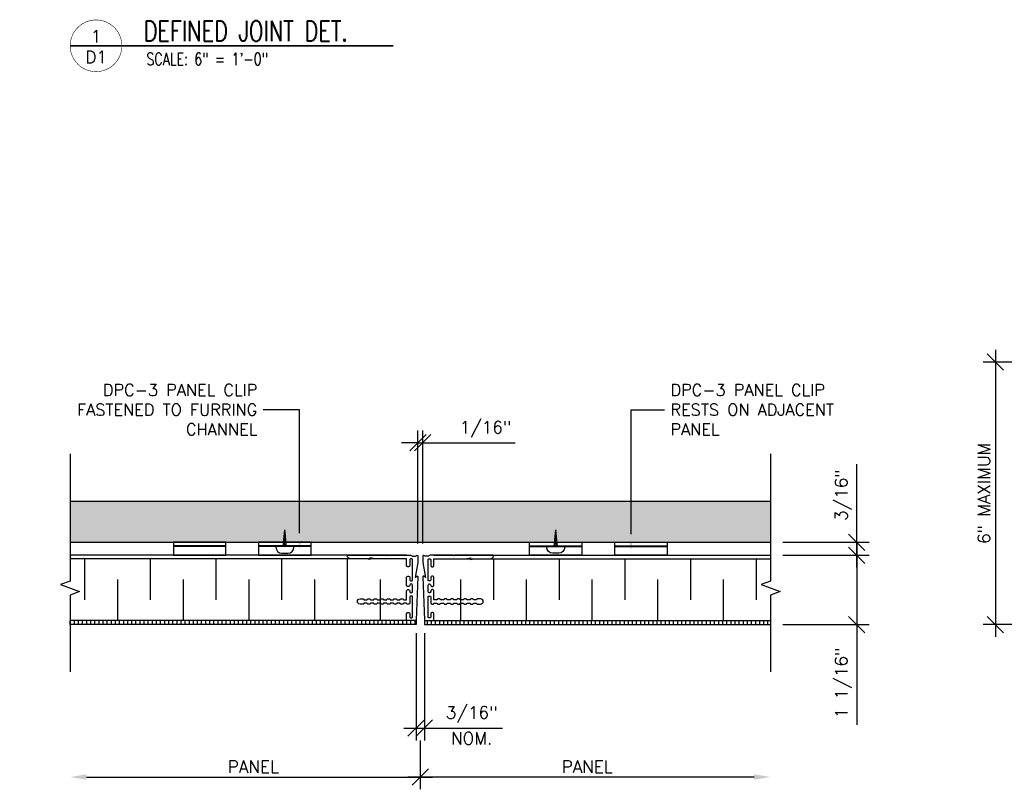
# Model space of a CAD drawing. Header units: inches. Extents: x 31 to 585, y 3457 to 3603.
# Tile 8 of 24: x 240 to 255, y 3504 to 3515. Entities that reach past the tile are written whole.
import ezdxf
from ezdxf import colors
from ezdxf.entities.mleader import LeaderData, LeaderLine
from ezdxf.enums import TextEntityAlignment as Align
from ezdxf.math import Vec2, Vec3

# ---------------------------------------------------------------- set-up
doc = ezdxf.new("R2010")
doc.units = ezdxf.units.IN
doc.header["$MEASUREMENT"] = 0
for name, color, linetype in [('1-ARCH', 1, 'Continuous'), ('1-DIM', 4, 'Continuous'), ('1-MOUNT', 155, 'Continuous'), ('1-PANEL', 6, 'Continuous'), ('1-TEXT', 2, 'Continuous'), ('1-TITLE', 4, 'Continuous')]:
    doc.layers.add(name, color=color, linetype=linetype)
doc.styles.add('TEXT', font='romans.shx')
doc.dimstyles.new('DIM 6-12', dxfattribs={"dimscale": 2, "dimtxt": 0.09375, "dimasz": 0.125, "dimexe": 0.09375, "dimexo": 0.09375, "dimgap": 0.03125, "dimtad": 1, "dimdec": 4, "dimzin": 3, "dimdsep": 46, "dimlunit": 5, "dimtxsty": 'TEXT', "dimblk": 'OBLIQUE', "dimcen": 0.09375, "dimdle": 0.09375, "dimclrd": 256, "dimclre": 4, "dimclrt": 2, "dimadec": 0, "dimazin": 0, "dimtfac": 1, "dimtdec": 4, "dimtmove": 0, "dimatfit": 3, "dimfxl": 0, "dimfrac": 2, "dimtolj": 1, "dimtzin": 0, "dimlwd": -1, "dimlwe": -1, "dimarcsym": 0})
pattern_1 = [(90, (-71.45121, 3258.84182), (-0.0625, 1e-17), [])]

# ---------------------------------------------------------------- blocks, each defined once
blk = doc.blocks.new('_Oblique')
at = {"color": 0, "linetype": 'ByBlock', "lineweight": -2}
blk.add_line((-0.5, -0.5), (0.5, 0.5), dxfattribs=at)
blk = doc.blocks.new('*D22')
at = {"layer": '1-DIM', "color": 4, "transparency": 16777216}
blk.add_line((246.004, 3504.513), (246.004, 3503.767), dxfattribs=at)
at = {"layer": '1-DIM', "transparency": 16777216}
blk.add_line((240.92, 3503.954), (246.191, 3503.954), dxfattribs=at)
blk.add_solid([(240.92, 3503.996), (240.92, 3503.913), (240.67, 3503.954)], dxfattribs=at)
at = {"layer": 'Defpoints', "color": 0, "transparency": 16777216}
for p in [(246.004, 3504.7), (240.67, 3503.954), (246.004, 3503.954)]:
    blk.add_point(p, dxfattribs=at)
at = {"layer": '1-DIM', "transparency": 16777216, "xscale": 0.25, "yscale": 0.25, "zscale": 0.25}
blk.add_blockref('_Oblique', (246.004, 3503.954), dxfattribs=at)
at = {"layer": '1-DIM', "color": 2, "transparency": 16777216, "insert": (243.462, 3504.11), "char_height": 0.1875, "attachment_point": 5, "style": 'TEXT', "bg_fill": 3, "box_fill_scale": 1.25, "bg_fill_color": 256, "bg_fill_true_color": 13158600, "bg_fill_transparency": 0}
blk.add_mtext('\\A1;PANEL', dxfattribs=at)
blk = doc.blocks.new('*D23')
at = {"layer": '1-DIM', "color": 4, "transparency": 16777216}
for p, q in [((245.941, 3506.146), (245.941, 3504.513)), ((246.066, 3506.146), (246.066, 3504.513))]:
    blk.add_line(p, q, dxfattribs=at)
at = {"layer": '1-DIM', "transparency": 16777216}
for p, q in [((245.754, 3504.7), (246.066, 3504.7)), ((246.066, 3504.7), (247.254, 3504.7))]:
    blk.add_line(p, q, dxfattribs=at)
at = {"layer": 'Defpoints', "color": 0, "transparency": 16777216}
for p in [(245.941, 3506.333), (246.066, 3506.333), (246.066, 3504.7)]:
    blk.add_point(p, dxfattribs=at)
at = {"layer": '1-DIM', "transparency": 16777216, "xscale": 0.25, "yscale": 0.25, "zscale": 0.25, "rotation": 180}
blk.add_blockref('_Oblique', (245.941, 3504.7), dxfattribs=at)
at = {"layer": '1-DIM', "transparency": 16777216, "xscale": 0.25, "yscale": 0.25, "zscale": 0.25}
blk.add_blockref('_Oblique', (246.066, 3504.7), dxfattribs=at)
at = {"layer": '1-DIM', "color": 2, "transparency": 16777216, "char_height": 0.1875, "attachment_point": 5, "style": 'TEXT', "bg_fill": 3, "box_fill_scale": 1.25, "bg_fill_color": 256, "bg_fill_true_color": 13158600, "bg_fill_transparency": 0}
for s, insert in [('\\A1;3/16"', (246.785, 3504.906)), ('\\A1;NOM.', (246.785, 3504.544))]:
    blk.add_mtext(s, dxfattribs=dict(at, insert=insert))
blk = doc.blocks.new('*D24')
at = {"layer": '1-DIM', "color": 4, "transparency": 16777216}
blk.add_line((246.004, 3504.513), (246.004, 3503.767), dxfattribs=at)
at = {"layer": '1-DIM', "transparency": 16777216}
blk.add_line((251.088, 3503.954), (245.816, 3503.954), dxfattribs=at)
blk.add_solid([(251.088, 3503.996), (251.088, 3503.913), (251.338, 3503.954)], dxfattribs=at)
at = {"layer": 'Defpoints', "color": 0, "transparency": 16777216}
for p in [(246.004, 3504.7), (246.004, 3503.954), (251.338, 3503.954)]:
    blk.add_point(p, dxfattribs=at)
at = {"layer": '1-DIM', "transparency": 16777216, "xscale": 0.25, "yscale": 0.25, "zscale": 0.25, "rotation": 180}
blk.add_blockref('_Oblique', (246.004, 3503.954), dxfattribs=at)
at = {"layer": '1-DIM', "color": 2, "transparency": 16777216, "insert": (248.546, 3504.11), "char_height": 0.1875, "attachment_point": 5, "style": 'TEXT', "bg_fill": 3, "box_fill_scale": 1.25, "bg_fill_color": 256, "bg_fill_true_color": 13158600, "bg_fill_transparency": 0}
blk.add_mtext('\\A1;PANEL', dxfattribs=at)
blk = doc.blocks.new('*D38')
at = {"layer": '1-DIM', "color": 4, "transparency": 16777216}
for p, q in [((245.967, 3507.511), (245.967, 3509.236)), ((246.041, 3507.511), (246.041, 3509.236))]:
    blk.add_line(p, q, dxfattribs=at)
at = {"layer": '1-DIM', "transparency": 16777216}
for p, q in [((245.967, 3509.049), (245.717, 3509.049)), ((245.967, 3509.049), (246.041, 3509.049)), ((246.041, 3509.049), (247.451, 3509.049))]:
    blk.add_line(p, q, dxfattribs=at)
at = {"layer": 'Defpoints', "color": 0, "transparency": 16777216}
for p in [(246.041, 3509.049), (245.967, 3507.323), (246.041, 3507.323)]:
    blk.add_point(p, dxfattribs=at)
at = {"layer": '1-DIM', "transparency": 16777216, "xscale": 0.25, "yscale": 0.25, "zscale": 0.25}
blk.add_blockref('_Oblique', (245.967, 3509.049), dxfattribs=at)
at = {"layer": '1-DIM', "transparency": 16777216, "xscale": 0.25, "yscale": 0.25, "zscale": 0.25, "rotation": 180}
blk.add_blockref('_Oblique', (246.041, 3509.049), dxfattribs=at)
at = {"layer": '1-DIM', "color": 2, "transparency": 16777216, "insert": (246.996, 3509.254), "char_height": 0.1875, "attachment_point": 5, "style": 'TEXT', "bg_fill": 3, "box_fill_scale": 1.25, "bg_fill_color": 256, "bg_fill_true_color": 13158600, "bg_fill_transparency": 0}
blk.add_mtext('\\A1;1/16"', dxfattribs=at)
blk = doc.blocks.new('*D40')
at = {"layer": '1-DIM', "transparency": 16777216}
blk.add_line((254.762, 3510.465), (254.762, 3506.09), dxfattribs=at)
at = {"layer": '1-DIM', "color": 4, "transparency": 16777216}
for p, q in [((255.793, 3510.278), (254.574, 3510.278)), ((255.793, 3506.278), (254.574, 3506.278))]:
    blk.add_line(p, q, dxfattribs=at)
at = {"layer": 'Defpoints', "color": 0, "transparency": 16777216}
for p in [(255.981, 3510.278), (254.762, 3506.278), (255.981, 3506.278)]:
    blk.add_point(p, dxfattribs=at)
at = {"layer": '1-DIM', "transparency": 16777216, "xscale": 0.25, "yscale": 0.25, "zscale": 0.25}
for p, rotation in [((254.762, 3510.278), 90), ((254.762, 3506.278), 270)]:
    blk.add_blockref('_Oblique', p, dxfattribs=dict(at, rotation=rotation))
at = {"layer": '1-DIM', "color": 2, "transparency": 16777216, "insert": (254.588, 3508.278), "char_height": 0.1875, "attachment_point": 5, "rotation": 90, "style": 'TEXT', "bg_fill": 3, "box_fill_scale": 1.25, "bg_fill_color": 256, "bg_fill_true_color": 13158600, "bg_fill_transparency": 0}
blk.add_mtext('\\A1;6" MAXIMUM', dxfattribs=at)
blk = doc.blocks.new('*U43')
at = {"layer": '1-TEXT', "color": 2, "style": 'TEXT'}
blk.add_attdef('VIEWNAME', (0.89, 0.061), '', height=0.25, dxfattribs=at)
at = {"layer": '1-TEXT', "style": 'TEXT'}
for tag, p in [('NOTE1', (0.926, -0.281)), ('NOTE2', (0.926, -0.463)), ('NOTE3', (0.926, -0.655)), ('NOTE4', (0.926, -0.832))]:
    blk.add_attdef(tag, p, '', height=0.125, dxfattribs=at)
blk.add_wipeout([(0.314, 0.314), (0.236, 0.304), (0.163, 0.275), (0.099, 0.229), (0.049, 0.168), (0.015, 0.097), (0.001, 0.02), (0.006, -0.059), (0.03, -0.134), (0.072, -0.2), (0.13, -0.254), (0.199, -0.292), (0.275, -0.312), (0.354, -0.312), (0.43, -0.292), (0.499, -0.254), (0.556, -0.2), (0.599, -0.134), (0.623, -0.059), (0.628, 0.02), (0.613, 0.097), (0.58, 0.168), (0.529, 0.229), (0.466, 0.275), (0.392, 0.304)])
at = {"layer": '1-TITLE', "const_width": 0.00651}
blk.add_lwpolyline([(0, 0, 1), (0.628, 0, 0.414214), (0.314, 0.314, 0.414214), (0, 0, 2.926408)], format="xyb", dxfattribs=at)
at = {"layer": '1-TITLE', "const_width": 0.02}
blk.add_lwpolyline([(0, 0), (3.923, 0)], dxfattribs=at)
at = {"layer": '1-TEXT', "style": 'TEXT'}
for tag, p in [('DETAIL#', (0.301, 0.094)), ('SHEET#', (0.306, -0.207))]:
    blk.add_attdef(tag, text='', height=0.125, dxfattribs=at).set_placement(p, align=Align.CENTER)
blk = doc.blocks.new('*D70')
at = {"layer": '1-DIM', "transparency": 16777216}
for p, q in [((252.65, 3507.521), (252.65, 3506.278)), ((252.65, 3506.278), (252.65, 3504.751))]:
    blk.add_line(p, q, dxfattribs=at)
at = {"layer": '1-DIM', "color": 4, "transparency": 16777216}
for p, q in [((251.525, 3507.333), (252.838, 3507.333)), ((251.525, 3506.278), (252.838, 3506.278))]:
    blk.add_line(p, q, dxfattribs=at)
at = {"layer": 'Defpoints', "color": 0, "transparency": 16777216}
for p in [(251.338, 3507.333), (251.338, 3506.278), (252.65, 3506.278)]:
    blk.add_point(p, dxfattribs=at)
at = {"layer": '1-DIM', "transparency": 16777216, "xscale": 0.25, "yscale": 0.25, "zscale": 0.25}
for p, rotation in [((252.65, 3507.333), 90), ((252.65, 3506.278), 270)]:
    blk.add_blockref('_Oblique', p, dxfattribs=dict(at, rotation=rotation))
at = {"layer": '1-DIM', "color": 2, "transparency": 16777216, "insert": (252.445, 3505.389), "char_height": 0.1875, "attachment_point": 5, "rotation": 90, "style": 'TEXT', "bg_fill": 3, "box_fill_scale": 1.25, "bg_fill_color": 256, "bg_fill_true_color": 13158600, "bg_fill_transparency": 0}
blk.add_mtext('\\A1;1 1/16"', dxfattribs=at)
blk = doc.blocks.new('*D71')
at = {"layer": '1-DIM', "transparency": 16777216}
for p, q in [((252.65, 3507.532), (252.65, 3508.72)), ((252.65, 3507.146), (252.65, 3507.532))]:
    blk.add_line(p, q, dxfattribs=at)
at = {"layer": '1-DIM', "color": 4, "transparency": 16777216}
for p, q in [((251.525, 3507.532), (252.838, 3507.532)), ((251.525, 3507.333), (252.838, 3507.333))]:
    blk.add_line(p, q, dxfattribs=at)
at = {"layer": 'Defpoints', "color": 0, "transparency": 16777216}
for p in [(251.338, 3507.532), (252.65, 3507.532), (251.338, 3507.333)]:
    blk.add_point(p, dxfattribs=at)
at = {"layer": '1-DIM', "transparency": 16777216, "xscale": 0.25, "yscale": 0.25, "zscale": 0.25}
for p, rotation in [((252.65, 3507.532), 90), ((252.65, 3507.333), 270)]:
    blk.add_blockref('_Oblique', p, dxfattribs=dict(at, rotation=rotation))
at = {"layer": '1-DIM', "color": 2, "transparency": 16777216, "insert": (252.445, 3508.251), "char_height": 0.1875, "attachment_point": 5, "rotation": 90, "style": 'TEXT', "bg_fill": 3, "box_fill_scale": 1.25, "bg_fill_color": 256, "bg_fill_true_color": 13158600, "bg_fill_transparency": 0}
blk.add_mtext('\\A1;3/16"', dxfattribs=at)

msp = doc.modelspace()

# ---------------------------------------------------------------- linework, layer by layer
at = {"layer": '1-DIM'}
for points in [[(240.66982, 3508.87852), (240.66982, 3506.93861), (240.52493, 3506.88588), (240.81471, 3506.78041), (240.66982, 3506.72768), (240.66982, 3505.55652)], [(251.33772, 3508.87852), (251.33772, 3506.93861), (251.19284, 3506.88588), (251.48261, 3506.78041), (251.33772, 3506.72768), (251.33772, 3505.55652)]]:
    msp.add_lwpolyline(points, dxfattribs=at)
at = {"layer": '1-MOUNT'}
for p, q in [((243.91505, 3507.46625), (243.94128, 3507.72303)), ((243.96751, 3507.46625), (243.94128, 3507.72303)), ((248.04003, 3507.46625), (248.06627, 3507.72303)), ((248.0925, 3507.46625), (248.06627, 3507.72303)), ((243.04192, 3507.47735), (242.24317, 3507.47735)), ((243.04192, 3507.46625), (242.24317, 3507.46625)), ((244.34065, 3507.47735), (243.5419, 3507.47735)), ((244.34065, 3507.46625), (243.5419, 3507.46625)), ((247.6669, 3507.47735), (248.46565, 3507.47735)), ((247.6669, 3507.46625), (248.46565, 3507.46625)), ((248.96562, 3507.47735), (249.76437, 3507.47735)), ((248.96562, 3507.46625), (249.76437, 3507.46625))]:
    msp.add_line(p, q, dxfattribs=at)
for points in [[(243.94217, 3507.71427), (243.94034, 3507.71392)], [(248.06538, 3507.71427), (248.0672, 3507.71392)], [(243.95737, 3507.56547), (243.92454, 3507.55921)], [(243.95568, 3507.582), (243.92629, 3507.5764)], [(243.95399, 3507.59854), (243.92805, 3507.59359)], [(243.9523, 3507.61507), (243.92981, 3507.61078)], [(243.95061, 3507.6316), (243.93156, 3507.62797)], [(243.94892, 3507.64814), (243.93332, 3507.64516)], [(243.94723, 3507.66467), (243.93507, 3507.66235)], [(243.94555, 3507.6812), (243.93683, 3507.67954)], [(243.94386, 3507.69774), (243.93859, 3507.69673)], [(248.05018, 3507.56547), (248.08301, 3507.55921)], [(248.05186, 3507.582), (248.08125, 3507.5764)], [(248.05355, 3507.59854), (248.0795, 3507.59359)], [(248.05524, 3507.61507), (248.07774, 3507.61078)], [(248.05693, 3507.6316), (248.07598, 3507.62797)], [(248.05862, 3507.64814), (248.07423, 3507.64516)], [(248.06031, 3507.66467), (248.07247, 3507.66235)], [(248.062, 3507.6812), (248.07071, 3507.67954)], [(248.06369, 3507.69774), (248.06896, 3507.69673)], [(243.96581, 3507.4828), (243.91576, 3507.47326)], [(243.96412, 3507.49934), (243.91751, 3507.49045)], [(243.96244, 3507.51587), (243.91927, 3507.50764)], [(243.96075, 3507.5319), (243.92102, 3507.52433)], [(243.95906, 3507.54894), (243.92278, 3507.54152)], [(248.04173, 3507.4828), (248.09179, 3507.47326)], [(248.04342, 3507.49934), (248.09003, 3507.49045)], [(248.04511, 3507.51587), (248.08828, 3507.50764)], [(248.0468, 3507.5319), (248.08652, 3507.52433)], [(248.04849, 3507.54894), (248.08476, 3507.54152)]]:
    msp.add_lwpolyline(points, dxfattribs=at)
for points in [[(242.24317, 3507.53231), (242.24317, 3507.33313), (243.04192, 3507.33313), (243.04192, 3507.53231)], [(243.5419, 3507.53231), (243.5419, 3507.33313), (244.34065, 3507.33313), (244.34065, 3507.53231)], [(248.46565, 3507.53231), (248.46565, 3507.33313), (247.6669, 3507.33313), (247.6669, 3507.53231)], [(249.76437, 3507.53231), (249.76437, 3507.33313), (248.96562, 3507.33313), (248.96562, 3507.53231)]]:
    msp.add_lwpolyline(points, close=True, dxfattribs=at)
for points in [[(243.80482, 3507.46625), (243.80482, 3507.45488, 0.41421356), (243.89579, 3507.36391), (243.98676, 3507.36391, 0.41421356), (244.07773, 3507.45488), (244.07773, 3507.46625)], [(248.20273, 3507.46625), (248.20273, 3507.45488, -0.41421356), (248.11176, 3507.36391), (248.02079, 3507.36391, -0.41421356), (247.92982, 3507.45488), (247.92982, 3507.46625)]]:
    msp.add_lwpolyline(points, format="xyb", close=True, dxfattribs=at)
at = {"layer": '1-PANEL', "linetype": 'Continuous'}
for p, q in [((245.79547, 3507.33314), (240.66982, 3507.33314)), ((246.21207, 3507.33314), (251.33772, 3507.33314))]:
    msp.add_line(p, q, dxfattribs=at)
at = {"layer": '1-PANEL'}
for p, q in [((245.79547, 3507.27771), (240.66982, 3507.27771)), ((246.21207, 3507.27771), (251.33772, 3507.27771))]:
    msp.add_line(p, q, dxfattribs=at)
at = {"layer": '1-PANEL', "color": 8}
for p, q in [((240.89055, 3507.27771), (240.89055, 3506.65271)), ((241.89055, 3507.27771), (241.89055, 3506.65271)), ((242.89055, 3507.27771), (242.89055, 3506.65271)), ((243.89055, 3507.27771), (243.89055, 3506.65271)), ((244.89055, 3507.27771), (244.89055, 3506.65271)), ((247.117, 3507.27771), (247.117, 3506.65271)), ((248.117, 3507.27771), (248.117, 3506.65271)), ((249.117, 3507.27771), (249.117, 3506.65271)), ((250.117, 3507.27771), (250.117, 3506.65271)), ((251.117, 3507.27771), (251.117, 3506.65271)), ((241.39055, 3506.96521), (241.39055, 3506.34021)), ((242.39055, 3506.96521), (242.39055, 3506.34021)), ((243.39055, 3506.96521), (243.39055, 3506.34021)), ((244.39055, 3506.96521), (244.39055, 3506.34021)), ((245.39055, 3506.96521), (245.39055, 3506.34021)), ((246.617, 3506.96521), (246.617, 3506.34021)), ((247.617, 3506.96521), (247.617, 3506.34021)), ((248.617, 3506.96521), (248.617, 3506.34021)), ((249.617, 3506.96521), (249.617, 3506.34021)), ((250.617, 3506.96521), (250.617, 3506.34021))]:
    msp.add_line(p, q, dxfattribs=at)

# ---------------------------------------------------------------- block references
at = {"layer": '1-TITLE'}
ref = msp.add_blockref('*U43', (240.67141, 3515.09869), dxfattribs=dict(at, xscale=1.254172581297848, yscale=1.254172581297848, zscale=1.254172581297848))
ref.add_attrib('VIEWNAME', 'DEFINED JOINT DET.', (241.78775, 3515.16785), dxfattribs={"color": 2, "height": 0.312495, "style": 'TEXT', "width": 0.75})
ref.add_attrib('DETAIL#', '1', dxfattribs={"color": 2, "height": 0.1875, "style": 'TEXT'}).set_placement((241.0655, 3515.24246), align=Align.MIDDLE_CENTER)
ref.add_attrib('SHEET#', 'D1', dxfattribs={"color": 2, "height": 0.1875, "style": 'TEXT'}).set_placement((241.0655, 3514.9289), align=Align.MIDDLE_CENTER)
ref.add_attrib('NOTE1', 'SCALE: 6" = 1\'-0"', dxfattribs={"color": 2, "height": 0.1875, "style": 'TEXT', "width": 0.75}).set_placement((241.83295, 3514.74669), align=Align.BOTTOM_LEFT)

# ---------------------------------------------------------------- dimensions: what is measured, and where the dimension line sits
at = {"layer": '1-DIM'}
for base, p1, p2, angle, text, override, picture, middle in [((254.76169, 3506.27771), (255.98091, 3510.27771), (255.98091, 3506.27771), 90, '6" MAXIMUM', {"dimpost": '"'}, '*D40', (254.58759, 3508.27771)), ((246.00377, 3503.95418), (240.66982, 3503.95418), (246.00377, 3504.70018), 180, 'PANEL', {"dimpost": '"', "dimblk2": 'Oblique', "dimsah": 1}, '*D22', (243.4618, 3504.11043))]:
    dim = msp.add_linear_dim(base=base, p1=p1, p2=p2, angle=angle, text=text, dimstyle='DIM 6-12', override=override, dxfattribs=at)
    dim.commit()
    dim.dimension.update_dxf_attribs({"geometry": picture, "text_midpoint": middle})

# ---------------------------------------------------------------- leaders
at = {"layer": '1-TEXT'}
ml = msp.add_multileader_mtext('Standard', dxfattribs=at)
ml.set_content('DPC-3 PANEL CLIP FASTENED TO FURRING CHANNEL', color=256, style='TEXT')
ml.set_leader_properties(color=4, linetype='ByLayer', lineweight=-1)
ml.build(insert=Vec2(0, 0))
ml.multileader.update_dxf_attribs({"text_left_attachment_type": 2, "text_right_attachment_type": 2, "dogleg_length": 0.36, "arrow_head_size": 0.25})
ctx = ml.context
ctx.base_point, ctx.char_height, ctx.arrow_head_size, ctx.landing_gap_size, ctx.plane_origin = Vec3(240.35462, 3509.55269), 0.18, 0.25, 0.09, Vec3(243.59555, 3504.37521)
ctx.left_attachment, ctx.right_attachment, ctx.text_align_type = 2, 2, 2
notes = []
notes.append((ctx, [(0, (1, 1, 0), (244.16502, 3509.55269), (-1, 0), 0.55326, [(0, [(244.16502, 3507.41954)], 0, [])])]))
ctx.mtext.insert, ctx.mtext.width, ctx.mtext.defined_height, ctx.mtext.alignment, ctx.mtext.flow_direction = Vec3(243.52176, 3509.94269), 3.6190957, 0.62826, 3, 5
ml = msp.add_multileader_mtext('Standard', dxfattribs=at)
ml.set_content('DPC-3 PANEL CLIP RESTS ON ADJACENT PANEL', color=256, style='TEXT')
ml.set_leader_properties(color=4, linetype='ByLayer', lineweight=-1)
ml.build(insert=Vec2(0, 0))
ml.multileader.update_dxf_attribs({"text_left_attachment_type": 2, "text_right_attachment_type": 2, "dogleg_length": 0.36, "arrow_head_size": 0.25})
ctx = ml.context
ctx.base_point, ctx.char_height, ctx.arrow_head_size, ctx.landing_gap_size, ctx.plane_origin = Vec3(249.7233, 3509.55269), 0.18, 0.25, 0.09, Vec3(249.78216, 3504.37521)
ctx.left_attachment, ctx.right_attachment = 2, 2
notes.append((ctx, [(0, (1, 1, 0), (249.21269, 3509.55269), (1, 0), 0.51061, [(0, [(249.21269, 3507.40412)], 0, [])])]))
ctx.mtext.insert, ctx.mtext.width, ctx.mtext.defined_height, ctx.mtext.flow_direction = Vec3(249.8133, 3509.94269), 2.8606163, 0.62826, 5
for ctx, leaders in notes:
    for number, flags, end, landing, length, lines in leaders:
        leader = LeaderData()
        leader.index, (leader.has_last_leader_line, leader.has_dogleg_vector, leader.attachment_direction) = number, flags
        leader.last_leader_point, leader.dogleg_vector, leader.dogleg_length = Vec3(end), Vec3(landing), length
        for number, points, colour, breaks in lines:
            line = LeaderLine()
            line.index, line.vertices, line.color, line.breaks = number, Vec3.list(points), colors.encode_raw_color(colour), breaks
            leader.lines.append(line)
        ctx.leaders.append(leader)

# ---------------------------------------------------------------- next in the draw order: dimensions: what is measured, and where the dimension line sits
at = {"layer": '1-DIM'}
dim = msp.add_linear_dim(base=(246.06627, 3504.70018), p1=(245.94127, 3506.33314), p2=(246.06627, 3506.33314), text='3/16"\\XNOM.', dimstyle='DIM 6-12', override={"dimpost": '"'}, dxfattribs=at)
dim.commit()
dim.dimension.update_dxf_attribs({"geometry": '*D23', "text_midpoint": (246.78502, 3504.70018)})

# ---------------------------------------------------------------- next in the draw order: hatches: boundary and pattern name
at = {"layer": '1-PANEL'}
h = msp.add_hatch(dxfattribs=at)
h.set_pattern_fill('ANSI31', color=8, scale=0.5, angle=45, style=0)
h.set_pattern_definition(pattern_1)
h.paths.add_polyline_path([(240.66982, 3506.34021), (245.94127, 3506.34021), (245.94127, 3506.27771), (240.66982, 3506.27771)])
h = msp.add_hatch(dxfattribs=at)
h.set_pattern_fill('ANSI31', color=8, scale=0.5, angle=45, style=0)
h.set_pattern_definition(pattern_1)
h.paths.add_polyline_path([(251.33772, 3506.34021), (246.06627, 3506.34021), (246.06627, 3506.27771), (251.33772, 3506.27771)])

# ---------------------------------------------------------------- next in the draw order: linework, layer by layer
for p, q in [((245.94127, 3506.34021), (240.66982, 3506.34021)), ((245.94127, 3506.27771), (240.66982, 3506.27771)), ((245.94127, 3506.34021), (245.94127, 3506.27771)), ((246.06627, 3506.34021), (251.33772, 3506.34021)), ((246.06627, 3506.34021), (246.06627, 3506.27771)), ((246.06627, 3506.27771), (251.33772, 3506.27771))]:
    msp.add_line(p, q, dxfattribs=at)
at = {"layer": '1-PANEL', "color": 7}
for points in [[(245.96702, 3507.32313), (245.96702, 3507.2432, -0.04254503), (245.96532, 3507.22321), (245.92579, 3506.99302), (245.94983, 3507.01319, -0.64926792), (245.96625, 3507.00518), (245.94127, 3506.34402, -0.40414051), (245.93734, 3506.34021), (245.79941, 3506.34021, -0.41421356), (245.79547, 3506.34415), (245.79547, 3506.44179, -0.41421356), (245.81516, 3506.46147), (245.82579, 3506.46147, -0.41421356), (245.84547, 3506.44179), (245.84547, 3506.38998, 0.41421356), (245.85547, 3506.37998), (245.87602, 3506.37998, 0.41421356), (245.88602, 3506.38998), (245.88602, 3506.70147, 0.41421356), (245.87602, 3506.71147), (245.85547, 3506.71147, 0.41421356), (245.84547, 3506.70147), (245.84547, 3506.6099, -0.41421356), (245.82579, 3506.59021), (245.80531, 3506.59021, -0.41421356), (245.79547, 3506.60006), (245.79547, 3506.60521), (245.74547, 3506.60521), (245.74547, 3506.60006, -0.41421356), (245.73563, 3506.59021), (245.70531, 3506.59021, -0.41421356), (245.69547, 3506.60006), (245.69547, 3506.60521), (245.64547, 3506.60521), (245.64547, 3506.60006, -0.41421356), (245.63563, 3506.59021), (245.60531, 3506.59021, -0.41421356), (245.59547, 3506.60006), (245.59547, 3506.60521), (245.54547, 3506.60521), (245.54547, 3506.60006, -0.41421356), (245.53563, 3506.59021), (245.50531, 3506.59021, -0.41421356), (245.49547, 3506.60006), (245.49547, 3506.60521), (245.44547, 3506.60521), (245.44547, 3506.60006, -0.41421356), (245.43563, 3506.59021), (245.40531, 3506.59021, -0.41421356), (245.39547, 3506.60006), (245.39547, 3506.60521), (245.34547, 3506.60521), (245.34547, 3506.60006, -0.41421356), (245.33563, 3506.59021), (245.30531, 3506.59021, -0.41421356), (245.29547, 3506.60006), (245.29547, 3506.60521), (245.24547, 3506.60521), (245.24547, 3506.60006, -0.41421356), (245.23563, 3506.59021), (245.20531, 3506.59021, -0.41421356), (245.19547, 3506.60006), (245.19547, 3506.60521), (245.14547, 3506.60521), (245.14547, 3506.60006, -0.41421356), (245.13563, 3506.59021), (245.08547, 3506.59021, -1), (245.08547, 3506.67021), (245.09547, 3506.67021), (245.13563, 3506.67021, -0.41421356), (245.14547, 3506.66037), (245.14547, 3506.65521), (245.19547, 3506.65521), (245.19547, 3506.66037, -0.41421356), (245.20531, 3506.67021), (245.23563, 3506.67021, -0.41421356), (245.24547, 3506.66037), (245.24547, 3506.65521), (245.29547, 3506.65521), (245.29547, 3506.66037, -0.41421356), (245.30531, 3506.67021), (245.33563, 3506.67021, -0.41421356), (245.34547, 3506.66037), (245.34547, 3506.65521), (245.39547, 3506.65521), (245.39547, 3506.66037, -0.41421356), (245.40531, 3506.67021), (245.43563, 3506.67021, -0.41421356), (245.44547, 3506.66037), (245.44547, 3506.65521), (245.49547, 3506.65521), (245.49547, 3506.66037, -0.41421356), (245.50531, 3506.67021), (245.53563, 3506.67021, -0.41421356), (245.54547, 3506.66037), (245.54547, 3506.65521), (245.59547, 3506.65521), (245.59547, 3506.66037, -0.41421356), (245.60531, 3506.67021), (245.63563, 3506.67021, -0.41421356), (245.64547, 3506.66037), (245.64547, 3506.65521), (245.69547, 3506.65521), (245.69547, 3506.66037, -0.41421356), (245.70531, 3506.67021), (245.73563, 3506.67021, -0.41421356), (245.74547, 3506.66037), (245.74547, 3506.65521), (245.79547, 3506.65521), (245.79547, 3506.79041, -0.41421356), (245.81516, 3506.8101), (245.82579, 3506.8101, -0.41421356), (245.84547, 3506.79041), (245.84547, 3506.78116, 0.41421356), (245.86516, 3506.76147), (245.86634, 3506.76147, 0.41421356), (245.88602, 3506.78116), (245.88602, 3506.87683, 0.41421356), (245.86634, 3506.89651), (245.86516, 3506.89651, 0.41421356), (245.84547, 3506.87683), (245.84547, 3506.87683, -0.41421356), (245.82579, 3506.85714), (245.81516, 3506.85714, -0.41421356), (245.79547, 3506.87683), (245.79547, 3506.99809, -0.41421356), (245.81516, 3507.01777), (245.82579, 3507.01777, -0.41421356), (245.84547, 3506.99809), (245.84547, 3506.95651, 0.41421356), (245.85547, 3506.94651), (245.87602, 3506.94651, 0.41421356), (245.88602, 3506.95651), (245.88602, 3507.26801, 0.41421356), (245.87602, 3507.27801), (245.85547, 3507.27801, 0.41421356), (245.84547, 3507.26801), (245.84547, 3507.17644, -0.41421356), (245.82579, 3507.15675), (245.81516, 3507.15675, -0.41421356), (245.79547, 3507.17644), (245.79547, 3507.27801), (245.32225, 3507.27801), (245.2374, 3507.29297), (245.2374, 3507.26817), (245.18158, 3507.27801), (244.95392, 3507.27801, -0.26047061), (244.88864, 3507.31852, -0.57143672), (244.89725, 3507.33313), (245.48474, 3507.33313), (245.49458, 3507.32329), (245.50442, 3507.33313), (245.85554, 3507.33313, -0.29774875), (245.87844, 3507.31817), (245.92843, 3507.31817), (245.95202, 3507.33179, -0.57735027)], [(246.04052, 3507.32313), (246.04052, 3507.2432, 0.04254503), (246.04223, 3507.22321), (246.08176, 3506.99302), (246.05772, 3507.01319, 0.64926792), (246.0413, 3507.00518), (246.06627, 3506.34402, 0.40414051), (246.07021, 3506.34021), (246.20814, 3506.34021, 0.41421356), (246.21207, 3506.34415), (246.21207, 3506.44179, 0.41421356), (246.19239, 3506.46147), (246.18176, 3506.46147, 0.41421356), (246.16207, 3506.44179), (246.16207, 3506.38998, -0.41421356), (246.15207, 3506.37998), (246.13152, 3506.37998, -0.41421356), (246.12152, 3506.38998), (246.12152, 3506.70147, -0.41421356), (246.13152, 3506.71147), (246.15207, 3506.71147, -0.41421356), (246.16207, 3506.70147), (246.16207, 3506.6099, 0.41421356), (246.18176, 3506.59021), (246.20223, 3506.59021, 0.41421356), (246.21207, 3506.60006), (246.21207, 3506.60521), (246.26207, 3506.60521), (246.26207, 3506.60006, 0.41421356), (246.27192, 3506.59021), (246.30223, 3506.59021, 0.41421356), (246.31207, 3506.60006), (246.31207, 3506.60521), (246.36207, 3506.60521), (246.36207, 3506.60006, 0.41421356), (246.37192, 3506.59021), (246.40223, 3506.59021, 0.41421356), (246.41207, 3506.60006), (246.41207, 3506.60521), (246.46207, 3506.60521), (246.46207, 3506.60006, 0.41421356), (246.47192, 3506.59021), (246.50223, 3506.59021, 0.41421356), (246.51207, 3506.60006), (246.51207, 3506.60521), (246.56207, 3506.60521), (246.56207, 3506.60006, 0.41421356), (246.57192, 3506.59021), (246.60223, 3506.59021, 0.41421356), (246.61207, 3506.60006), (246.61207, 3506.60521), (246.66207, 3506.60521), (246.66207, 3506.60006, 0.41421356), (246.67192, 3506.59021), (246.70223, 3506.59021, 0.41421356), (246.71207, 3506.60006), (246.71207, 3506.60521), (246.76207, 3506.60521), (246.76207, 3506.60006, 0.41421356), (246.77192, 3506.59021), (246.80223, 3506.59021, 0.41421356), (246.81207, 3506.60006), (246.81207, 3506.60521), (246.86207, 3506.60521), (246.86207, 3506.60006, 0.41421356), (246.87192, 3506.59021), (246.92207, 3506.59021, 1), (246.92207, 3506.67021), (246.91207, 3506.67021), (246.87192, 3506.67021, 0.41421356), (246.86207, 3506.66037), (246.86207, 3506.65521), (246.81207, 3506.65521), (246.81207, 3506.66037, 0.41421356), (246.80223, 3506.67021), (246.77192, 3506.67021, 0.41421356), (246.76207, 3506.66037), (246.76207, 3506.65521), (246.71207, 3506.65521), (246.71207, 3506.66037, 0.41421356), (246.70223, 3506.67021), (246.67192, 3506.67021, 0.41421356), (246.66207, 3506.66037), (246.66207, 3506.65521), (246.61207, 3506.65521), (246.61207, 3506.66037, 0.41421356), (246.60223, 3506.67021), (246.57192, 3506.67021, 0.41421356), (246.56207, 3506.66037), (246.56207, 3506.65521), (246.51207, 3506.65521), (246.51207, 3506.66037, 0.41421356), (246.50223, 3506.67021), (246.47192, 3506.67021, 0.41421356), (246.46207, 3506.66037), (246.46207, 3506.65521), (246.41207, 3506.65521), (246.41207, 3506.66037, 0.41421356), (246.40223, 3506.67021), (246.37192, 3506.67021, 0.41421356), (246.36207, 3506.66037), (246.36207, 3506.65521), (246.31207, 3506.65521), (246.31207, 3506.66037, 0.41421356), (246.30223, 3506.67021), (246.27192, 3506.67021, 0.41421356), (246.26207, 3506.66037), (246.26207, 3506.65521), (246.21207, 3506.65521), (246.21207, 3506.79041, 0.41421356), (246.19239, 3506.8101), (246.18176, 3506.8101, 0.41421356), (246.16207, 3506.79041), (246.16207, 3506.78116, -0.41421356), (246.14239, 3506.76147), (246.14121, 3506.76147, -0.41421356), (246.12152, 3506.78116), (246.12152, 3506.87683, -0.41421356), (246.14121, 3506.89651), (246.14239, 3506.89651, -0.41421356), (246.16207, 3506.87683), (246.16207, 3506.87683, 0.41421356), (246.18176, 3506.85714), (246.19239, 3506.85714, 0.41421356), (246.21207, 3506.87683), (246.21207, 3506.99809, 0.41421356), (246.19239, 3507.01777), (246.18176, 3507.01777, 0.41421356), (246.16207, 3506.99809), (246.16207, 3506.95651, -0.41421356), (246.15207, 3506.94651), (246.13152, 3506.94651, -0.41421356), (246.12152, 3506.95651), (246.12152, 3507.26801, -0.41421356), (246.13152, 3507.27801), (246.15207, 3507.27801, -0.41421356), (246.16207, 3507.26801), (246.16207, 3507.17644, 0.41421356), (246.18176, 3507.15675), (246.19239, 3507.15675, 0.41421356), (246.21207, 3507.17644), (246.21207, 3507.27801), (246.68529, 3507.27801), (246.77014, 3507.29297), (246.77014, 3507.26817), (246.82596, 3507.27801), (247.05363, 3507.27801, 0.26047061), (247.11891, 3507.31852, 0.57143672), (247.1103, 3507.33313), (246.5228, 3507.33313), (246.51296, 3507.32329), (246.50312, 3507.33313), (246.152, 3507.33313, 0.29774875), (246.1291, 3507.31817), (246.07911, 3507.31817), (246.05552, 3507.33179, 0.57735027)]]:
    msp.add_lwpolyline(points, format="xyb", close=True, dxfattribs=at)

# ---------------------------------------------------------------- next in the draw order: dimensions: what is measured, and where the dimension line sits
at = {"layer": '1-DIM'}
dim = msp.add_linear_dim(base=(246.00377, 3503.95418), p1=(251.33772, 3503.95418), p2=(246.00377, 3504.70018), text='PANEL', dimstyle='DIM 6-12', override={"dimpost": '"', "dimblk2": 'Oblique', "dimsah": 1}, dxfattribs=at)
dim.commit()
dim.dimension.update_dxf_attribs({"geometry": '*D24', "text_midpoint": (248.54575, 3504.11043)})

# ---------------------------------------------------------------- next in the draw order: dimensions: what is measured, and where the dimension line sits
dim = msp.add_linear_dim(base=(246.04052, 3509.04861), p1=(245.96702, 3507.32313), p2=(246.04052, 3507.32313), dimstyle='DIM 6-12', override={"dimpost": '"'}, dxfattribs=at)
dim.commit()
dim.dimension.update_dxf_attribs({"geometry": '*D38', "text_midpoint": (246.99588, 3509.25396)})

# ---------------------------------------------------------------- next in the draw order: hatches: boundary and pattern name
at = {"layer": '1-ARCH'}
h = msp.add_hatch(dxfattribs=at)
h.set_pattern_fill('AR-SAND', color=8, scale=0.08, style=0)
h.set_pattern_definition([(37.5, (15.00846, -9.43582), (-0.0050394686, 0.1541459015), [0, -0.1216, 0, -0.136, 0, -0.13]), (7.5, (15.00846, -9.43582), (0.141582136, 0.225771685), [0, -0.0656, 0, -0.1096, 0, -0.042]), (327.5, (14.91006, -9.43582), (0.249131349, 0.0004527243), [0, -0.04, 0, -0.144, 0, -0.188]), (317.5, (14.91006, -9.43582), (0.240490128, 0.070214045), [0, -0.02, 0, -0.0944, 0, -0.108])])
h.paths.add_polyline_path([(251.33772, 3507.53233), (251.33772, 3508.15733), (240.66982, 3508.15733), (240.66982, 3507.53233)])

# ---------------------------------------------------------------- next in the draw order: linework, layer by layer
for p, q in [((240.66982, 3508.15733), (251.33772, 3508.15733)), ((240.66982, 3507.53233), (251.33772, 3507.53233))]:
    msp.add_line(p, q, dxfattribs=at)

# ---------------------------------------------------------------- next in the draw order: dimensions: what is measured, and where the dimension line sits
at = {"layer": '1-DIM'}
dim = msp.add_linear_dim(base=(252.65, 3506.27771), p1=(251.33772, 3507.33314), p2=(251.33772, 3506.27771), angle=270, dimstyle='DIM 6-12', override={"dimpost": '"'}, dxfattribs=at)
dim.commit()
dim.dimension.update_dxf_attribs({"geometry": '*D70', "text_midpoint": (252.44465, 3505.38932)})

# ---------------------------------------------------------------- next in the draw order: dimensions: what is measured, and where the dimension line sits
dim = msp.add_linear_dim(base=(252.65, 3507.53233), p1=(251.33772, 3507.33314), p2=(251.33772, 3507.53233), angle=90, dimstyle='DIM 6-12', override={"dimpost": '"'}, dxfattribs=at)
dim.commit()
dim.dimension.update_dxf_attribs({"geometry": '*D71', "text_midpoint": (252.44465, 3508.25108)})

doc.saveas('drawing.dxf')
